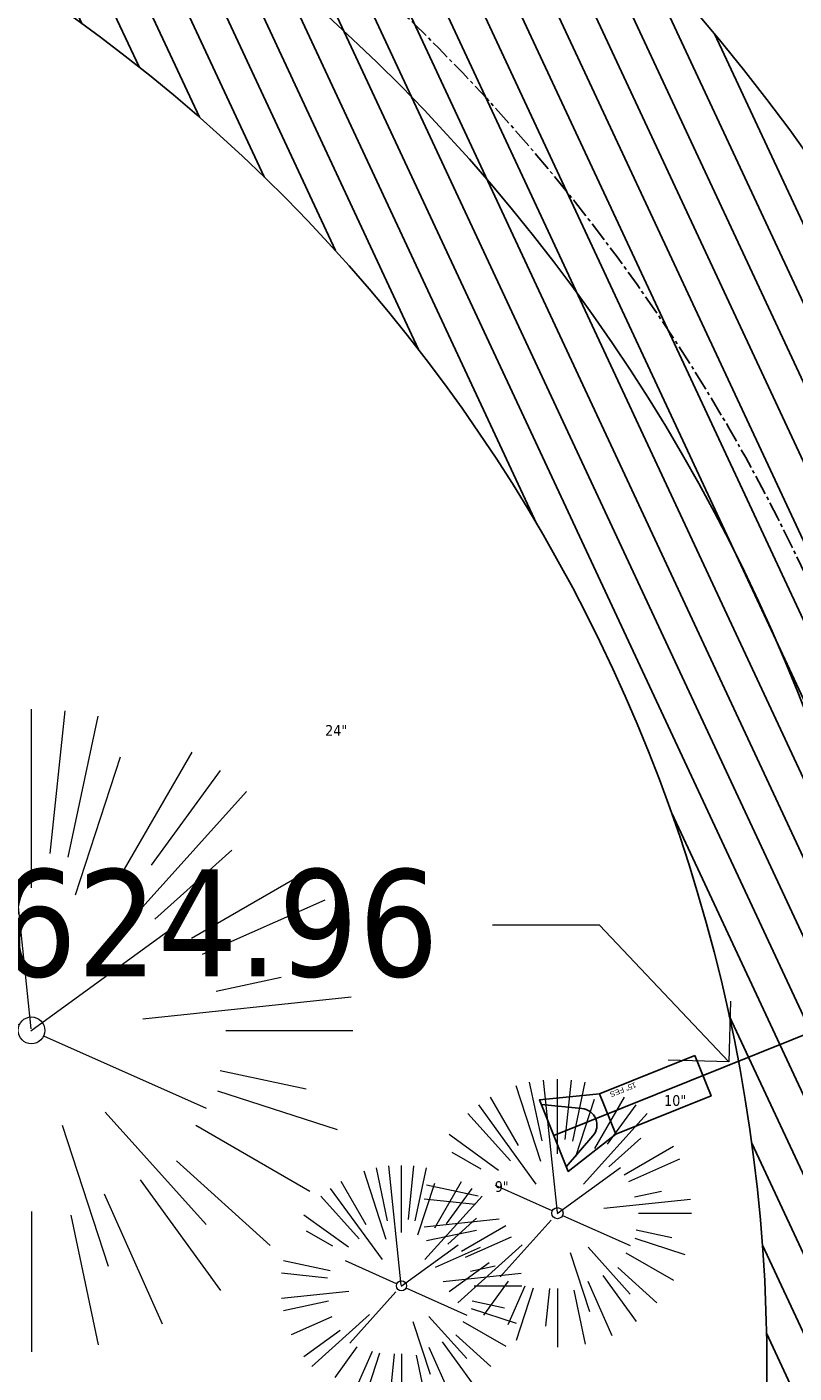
# Model space of a CAD drawing. Header units: feet. Extents: x 1133447 to 1140710, y 647622 to 649877.
# Tile 78 of 84: x 1135071 to 1135100, y 649125 to 649175. Entities that reach past the tile are written whole.
import ezdxf
from ezdxf import colors
from ezdxf.entities.mleader import LeaderData, LeaderLine
from ezdxf.lldxf.tags import DXFTag
from ezdxf.math import Vec2, Vec3

# ---------------------------------------------------------------- set-up
doc = ezdxf.new("R2010")
doc.units = ezdxf.units.FT
doc.header["$MEASUREMENT"] = 0
doc.linetypes.add('CENTER2', pattern=[1.125, 0.75, -0.125, 0.125, -0.125])
for name, color, linetype in [('C-PRKG-ASPH', 8, 'Continuous'), ('C-ROAD-ASPHALT', 1, 'Continuous'), ('C-ROAD-CNTR', 1, 'CENTER2'), ('C-UTIL-STRM-PIPE', 210, 'Continuous'), ('C-UTIL-STRM-STRC', 210, 'Continuous'), ('C-UTIL-WATER-MEP', 7, 'WATER (.5x)'), ('G-XREF', 7, 'Continuous')]:
    doc.layers.add(name, color=color, linetype=linetype)
doc.layers.add('V-ANNO-TEXT', color=7, linetype='Continuous', lineweight=13, plot=False)
doc.layers.add('V-SITE-VEGE', color=8, linetype='Continuous', lineweight=18)
doc.layers.add('V-SITE-VEGE-TEXT', color=8, linetype='Continuous', lineweight=18)
doc.styles.add('SEI-Dim & Leader', font='tahoma.ttf')
doc.styles.get("Standard").update_dxf_attribs({"font": 'arial.ttf'})
tags = doc.linetypes.add('WATER (.5x)', pattern='A,0.75,-0.2,["W",Standard,S=0.08,R=0,X=-0.1,Y=-0.04],-0.05', length=1).pattern_tags.tags
tags[6] = DXFTag(74, 10)

# ---------------------------------------------------------------- blocks, each defined once
blk = doc.blocks.new('_Open90')
at = {"color": 0, "linetype": 'ByBlock', "lineweight": -2}
for p, q in [((-0.5, 0.5), (0, 0)), ((0, 0), (-1, 0)), ((0, 0), (-0.5, -0.5))]:
    blk.add_line(p, q, dxfattribs=at)
blk = doc.blocks.new('V-SITE-VEGE-Coniferious Tree 2')
at = {"color": 0, "linetype": 'ByBlock'}
for p, q in [((-0.0574950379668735, 0.2703678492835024), (-0.1039851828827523, 0.4890788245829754)), ((-0.0003172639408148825, 0.0025937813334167), (-0.05229705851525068, 0.4972664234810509)), ((-3.601054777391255e-05, 0.2219193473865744), (-3.601054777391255e-05, 0.5000060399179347)), ((0.02890183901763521, 0.2753366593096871), (0.05222503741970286, 0.4972664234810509)), ((0.0571938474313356, 0.2692740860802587), (0.1039131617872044, 0.4890788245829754)), ((-0.06264093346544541, 0.1926377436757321), (-0.1545378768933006, 0.4755369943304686)), ((-0.1460065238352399, 0.2528363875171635), (-0.2500390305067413, 0.4330260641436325)), ((0.06850648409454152, 0.2109817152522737), (0.1382469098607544, 0.425630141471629)), ((0.139142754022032, 0.2410654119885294), (0.2499670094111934, 0.4330260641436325)), ((-0.07913071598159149, 0.1088658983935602), (-0.2939353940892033, 0.4045257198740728)), ((0.1868724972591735, 0.2572635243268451), (0.2938633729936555, 0.4045257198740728)), ((-0.1756943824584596, 0.1950752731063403), (-0.3346129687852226, 0.3715878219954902)), ((0.09777767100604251, 0.108636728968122), (0.3345409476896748, 0.3715878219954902)), ((-0.2201011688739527, 0.1598873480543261), (-0.4045617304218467, 0.2938993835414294)), ((0.1919663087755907, 0.1728666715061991), (0.3115823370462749, 0.2805763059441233)), ((0.2487690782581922, 0.143647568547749), (0.4329900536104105, 0.2500030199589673)), ((-0.2844040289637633, 0.1641894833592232), (-0.393144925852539, 0.2269610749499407)), ((0.2658942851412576, 0.1183972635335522), (0.4567507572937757, 0.2033670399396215)), ((-0.0009318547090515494, -0.0006770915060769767), (0.2349564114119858, 0.1707208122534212)), ((-0.2961437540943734, 0.06292784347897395), (-0.4891148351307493, 0.1039491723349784)), ((-0.01992166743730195, 0.008854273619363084), (-0.2318825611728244, 0.1032199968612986)), ((0.2872695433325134, 0.06106323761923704), (0.3884790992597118, 0.08257391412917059)), ((-0.3060292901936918, 0.03215663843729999), (-0.4973024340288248, 0.05226104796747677)), ((0.173080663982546, 0.01818771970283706), (0.497230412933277, 0.05226104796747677)), ((0.3024988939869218, 0), (0.4999700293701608, 0)), ((0.01849546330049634, -0.008260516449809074), (0.2719985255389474, -0.1211160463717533)), ((-0.2182782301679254, -0.02292736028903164), (-0.4973024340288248, -0.05226104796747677)), ((-0.02300503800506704, -0.02554197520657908), (-0.2137781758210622, -0.2373882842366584)), ((0.2936342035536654, -0.06241742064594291), (0.4274066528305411, -0.09084484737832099)), ((-0.302185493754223, -0.0642195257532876), (-0.4891148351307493, -0.1039491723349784)), ((0.2891445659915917, -0.09395946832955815), (0.4755009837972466, -0.1545018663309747)), ((-0.1320480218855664, -0.1188660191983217), (-0.3716238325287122, -0.3345769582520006)), ((-0.2881436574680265, -0.1282723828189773), (-0.4568227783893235, -0.2033670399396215)), ((0.1143820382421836, -0.1271057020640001), (0.2718110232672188, -0.301920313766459)), ((0.04781873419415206, -0.1473038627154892), (0.1192466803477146, -0.3671294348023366)), ((0.2555295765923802, -0.1475434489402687), (0.4329900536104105, -0.2500030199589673)), ((-0.254528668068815, -0.1848980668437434), (-0.4045617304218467, -0.2938993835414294)), ((0.2253521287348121, -0.2029399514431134), (0.3715518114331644, -0.3345769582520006)), ((0.1688618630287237, -0.2324611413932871), (0.2938633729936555, -0.4045257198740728)), ((-0.1842986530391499, -0.2536176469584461), (-0.2766747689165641, -0.3807650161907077)), ((0.1131111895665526, -0.2541280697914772), (0.2033310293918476, -0.4567867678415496)), ((-0.1213812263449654, -0.2725449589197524), (-0.1855903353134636, -0.4167758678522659)), ((-0.09098502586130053, -0.2799408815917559), (-0.1545378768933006, -0.4755369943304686)), ((-0.02966136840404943, -0.2817638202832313), (-0.04434904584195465, -0.4216092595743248)), ((-3.601054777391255e-05, -0.2817638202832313), (-3.601054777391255e-05, -0.5000060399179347)), ((0.06104806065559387, -0.2873055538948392), (0.1039131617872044, -0.4890788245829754))]:
    blk.add_line(p, q, dxfattribs=at)
blk.add_circle((-3.601054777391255e-05, 0), 0.02083358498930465)
blk = doc.blocks.new('*U1510')
at = {"flags": 128}
blk.add_lwpolyline([(1.496875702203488, 5.866815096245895), (3.003282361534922, 5.257418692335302), (1.566981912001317, 1.706934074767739), (0.06057525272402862, 2.316330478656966)], close=True, dxfattribs=at)
blk.add_lwpolyline([(1.566981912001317, 1.706934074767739), (1.332590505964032, -0.5390814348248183), (-1.332590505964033, 0.5390814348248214), (0.06057525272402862, 2.316330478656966)], dxfattribs=at)
blk.add_lwpolyline([(-1.158774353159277, 0.4687664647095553), (-0.01010727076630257, 1.456048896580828, -0.609256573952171), (1.019639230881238, 1.039478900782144), (1.158774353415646, -0.4687664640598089)], format="xyb", dxfattribs=at)
at = {"layer": 'Defpoints'}
blk.add_text('15" FES', height=0.2, rotation=247.9487491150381, dxfattribs=at).set_placement((0.6594073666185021, 3.568069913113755))
blk = doc.blocks.new('C_PBASE-PACTOLA_02403811')
at = {"layer": 'C-ROAD-ASPHALT'}
blk.add_lwpolyline([(1134969.657277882, 648753.0477392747), (1135036.873309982, 648902.1641641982, 0.009218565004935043), (1135044.254367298, 648919.3790657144), (1135101.509820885, 649060.0203951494, 0.04927264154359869), (1135107.544114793, 649080.3791714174), (1135113.245677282, 649110.0761826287, 0.3025232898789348), (1135079.742163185, 649189.7952543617), (1135017.583038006, 649231.0012923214, 0.03670103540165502), (1134952.658282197, 649267.4907225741), (1134930.361796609, 649277.95101182, 0.265468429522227), (1134828.518541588, 649269.7547374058), (1134807.494103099, 649255.3935736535, 0.04164346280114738), (1134780.654611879, 649233.5777859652), (1134706.829601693, 649162.5981949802, 0.05765878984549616)], format="xyb", dxfattribs=at)
blk.add_lwpolyline([(1134609.502741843, 649004.1715281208, -0.08481675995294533), (1134717.918854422, 649151.0643979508), (1134791.743864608, 649222.0439889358, -0.04164346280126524), (1134816.518779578, 649242.1816391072), (1134837.543218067, 649256.5428028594, -0.2654684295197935), (1134923.566161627, 649263.4658695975), (1134945.862647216, 649253.0055803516, -0.03670103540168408), (1135008.742528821, 649217.6654234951), (1135070.901654, 649176.4593855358, -0.3025232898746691), (1135097.532652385, 649113.0929439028), (1135091.831089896, 649083.3959326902, -0.0492726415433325), (1135086.690765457, 649066.0532714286), (1135029.43531187, 648925.4119419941, -0.009218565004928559), (1135022.286728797, 648908.7392420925), (1134970.105907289, 648792.9779079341, 0.09466954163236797), (1134957.786175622, 648834.7349342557), (1134921.92741579, 648904.3472810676, 0.300313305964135), (1134722.086161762, 649016.5601342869), (1134632.500993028, 649010.1122188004, 0.09071439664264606)], format="xyb", close=True, dxfattribs=at)
at = {"layer": 'C-ROAD-CNTR', "flags": 128}
blk.add_lwpolyline([(1134682.815781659, 648422.2458494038), (1134669.21986276, 648425.8462855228, -0.1774687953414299), (1134620.150062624, 648460.1534391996), (1134616.502637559, 648465.3792168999, -0.1042089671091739), (1134576.197064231, 648560.2628234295), (1134558.554057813, 648650.0509356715, -0.01381007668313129), (1134553.979962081, 648677.2843639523), (1134544.902369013, 648742.2703875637, -0.09433329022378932), (1134550.434197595, 648854.3354307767), (1134558.997505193, 648889.7214101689, -0.1428635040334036), (1134712.374228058, 649156.8312964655), (1134786.199238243, 649227.8108874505, -0.04164346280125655), (1134812.006441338, 649248.7876063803), (1134833.030879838, 649263.1487701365, -0.2654684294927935), (1134926.96397912, 649270.7084407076), (1134949.260464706, 649260.2481514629, -0.03670103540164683), (1135013.162783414, 649224.3333579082), (1135075.321908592, 649183.1273199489, -0.3025232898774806), (1135105.389164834, 649111.5845632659), (1135099.687602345, 649081.8875520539, -0.04927264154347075), (1135094.100293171, 649063.036833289), (1135036.844839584, 648922.3955038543, -0.009218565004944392), (1135029.58001939, 648905.4517031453), (1134962.363987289, 648756.3352782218, -0.01915469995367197), (1134945.301367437, 648722.0511597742), (1134909.791676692, 648657.06607992, -0.111236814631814), (1134866.238656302, 648607.5744966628), (1134762.181369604, 648532.0907847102, 0.3229446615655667), (1134716.395894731, 648393.2215671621), (1134719.721086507, 648382.7059234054, -0.1714240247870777), (1134715.287797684, 648249.5554414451), (1134707.163513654, 648228.7837741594, -0.02272318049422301), (1134688.713657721, 648187.2766264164, 0.05045028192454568), (1134653.344169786, 648094.1277041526)], format="xyb", dxfattribs=at)
at = {"layer": 'C-UTIL-STRM-PIPE', "flags": 128}
blk.add_lwpolyline([(1135121.227039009, 649145.7032626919), (1135090.690685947, 649133.42446012)], dxfattribs=at)
at = {"layer": 'C-UTIL-WATER-MEP', "flags": 128}
blk.add_lwpolyline([(1134713.292159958, 648416.2441137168), (1134669.731849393, 648427.7796426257, -0.1774687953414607), (1134621.79009064, 648461.2981261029), (1134618.142665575, 648466.5239038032, -0.1042089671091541), (1134578.159536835, 648560.6484414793), (1134560.516530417, 648650.4365537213, -0.01381007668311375), (1134555.960731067, 648677.5610482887), (1134546.883138, 648742.5470719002, -0.09433329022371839), (1134552.378087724, 648853.8650148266), (1134560.941395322, 648889.2509942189, -0.1428635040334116), (1134713.760384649, 649155.3895718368), (1134787.585394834, 649226.3691628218, -0.04164346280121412), (1134813.134525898, 649247.1361145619), (1134834.158964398, 649261.4972783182, -0.2654684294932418), (1134926.114524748, 649268.8977979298), (1134948.411010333, 649258.437508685, -0.03670103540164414), (1135012.057719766, 649222.6663743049), (1135074.216844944, 649181.4603363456, -0.302523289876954), (1135103.425036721, 649111.961658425), (1135097.723474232, 649082.264647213, -0.04927264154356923), (1135092.247911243, 649063.7909428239), (1135034.992457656, 648923.1496133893, -0.009218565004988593), (1135027.756696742, 648906.273587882), (1134960.540664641, 648757.1571629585, -0.01915469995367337), (1134943.546295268, 648723.0101809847), (1134908.036604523, 648658.0251011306, -0.1112368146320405), (1134865.064291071, 648609.1934056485), (1134761.007004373, 648533.7096936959, 0.1574684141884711), (1134714.965670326, 648470.6755079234, 0.1574684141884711)], format="xyb", dxfattribs=at)
at = {"layer": 'C-UTIL-STRM-STRC', "color": 221, "linetype": 'Continuous', "lineweight": -3, "rotation": 313.9304044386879}
blk.add_blockref('*U1510', (1135090.690685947, 649133.42446012, 4625.597600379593), dxfattribs=at)
blk = doc.blocks.new('C_PHTCH-PACTOLA_02403811')
at = {"layer": 'C-PRKG-ASPH'}
h = blk.add_hatch(dxfattribs=at)
h.set_pattern_fill('ANSI31', color=256, scale=10, angle=70)
h.set_pattern_definition([(115, (0, 0), (-1.132884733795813, -0.5282728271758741), [])])
edge = h.paths.add_edge_path(flags=16)
edge.add_arc((1135093.567290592, 648760.3570235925), 541.9999999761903, 143.5703577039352, 153.2664360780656, ccw=False)
edge.add_arc((1135093.567290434, 648760.3570237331), 541.9999997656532, 133.8742793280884, 143.5703577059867, ccw=False)
edge.add_line((1134717.918854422, 649151.0643979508), (1134791.743864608, 649222.0439889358))
edge.add_arc((1134924.814897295, 649083.6384245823), 191.9999999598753, 124.33581191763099, 133.8742793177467, ccw=False)
edge.add_line((1134816.518779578, 649242.1816391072), (1134837.543218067, 649256.5428028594))
edge.add_arc((1134886.614896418, 649184.7029087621), 87.00000000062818, 64.86660358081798, 124.33581191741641, ccw=False)
edge.add_line((1134923.566161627, 649263.4658695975), (1134945.862647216, 649253.0055803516))
edge.add_arc((1134736.896871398, 648807.5874571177), 491.9999999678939, 56.45911934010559, 64.86660355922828, ccw=False)
edge.add_line((1135008.742528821, 649217.6654234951), (1135070.901654, 649176.4593855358))
edge.add_arc((1135036.644680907, 649124.7828938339), 62.00000000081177, -10.868034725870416, 56.45911933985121, ccw=False)
edge.add_line((1135097.532652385, 649113.0929439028), (1135091.831089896, 649083.3959326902))
edge.add_arc((1135001.481196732, 649100.7423100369), 92.00000001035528, 337.8486329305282, 349.13196525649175, ccw=False)
edge.add_line((1135086.690765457, 649066.0532714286), (1135029.43531187, 648925.4119419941))
edge.add_arc((1134573.749357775, 649110.9228871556), 491.9999995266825, 335.73595333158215, 337.84863296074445, ccw=False)
edge.add_line((1135022.286728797, 648908.7392420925), (1134970.105907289, 648792.9779079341))
edge.add_line((1134970.105907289, 648792.9779079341), (1134955.070696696, 648759.622817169))
edge.add_arc((1134506.533324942, 648961.8064625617), 492.0000003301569, 331.3465562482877, 335.7359533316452, ccw=False)
edge.add_line((1134938.281078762, 648725.8872446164), (1134902.771388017, 648660.9021647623))
edge.add_arc((1134778.161263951, 648728.9926705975), 142.0000000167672, 305.95733191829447, 331.34655630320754, ccw=False)
edge.add_line((1134861.541195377, 648614.0501326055), (1134757.483908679, 648538.5664206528))
edge.add_arc((1134835.579196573, 648430.9089730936), 133.0000000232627, 125.9573319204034, 166.4171722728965)
edge.add_arc((1134672.277915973, 648470.363906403), 35.00000000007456, 244.10855969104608, 346.41717227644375, ccw=False)
edge.add_arc((1134691.461854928, 648509.9128519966), 78.95614352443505, 214.9055155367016, 244.1168481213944, ccw=False)
edge.add_line((1134626.710174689, 648464.732186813), (1134623.062749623, 648469.9579645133))
edge.add_arc((1134821.506139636, 648608.4650796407), 241.9999999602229, 191.1167612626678, 214.9138039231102, ccw=False)
edge.add_line((1134584.046954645, 648561.8052956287), (1134566.403948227, 648651.5934078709))
edge.add_arc((1135049.172208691, 648746.4554480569), 491.9999999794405, 187.9519260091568, 191.1167612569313, ccw=False)
edge.add_line((1134561.903038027, 648678.391101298), (1134552.825444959, 648743.3771249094))
edge.add_arc((1134842.017716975, 648783.7730382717), 292.0000000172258, 166.3961174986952, 187.9519260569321, ccw=False)
edge.add_line((1134558.209758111, 648852.4537669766), (1134566.77306571, 648887.8397463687))
edge.add_arc((1135093.567290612, 648760.357023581), 542.0000000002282, 158.0478401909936, 166.396117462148, ccw=False)
edge.add_arc((1135093.567290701, 648760.357023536), 542.0000000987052, 153.2664360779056, 158.0478401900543, ccw=False)
edge = h.paths.add_edge_path()
edge.add_line((1134664.934415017, 648091.0186503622), (1134641.753924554, 648097.236757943))
edge.add_arc((1135131.441785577, 647965.8792352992), 506.9999999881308, 154.1154939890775, 164.9840567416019, ccw=False)
edge.add_arc((1135131.44177555, 647965.8792402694), 506.9999887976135, 153.4314984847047, 154.115493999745, ccw=False)
edge.add_arc((1134241.513528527, 648410.9103548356), 488.0000000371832, 333.4314984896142, 338.6383717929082)
edge.add_line((1134695.987914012, 648233.1548120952), (1134704.112198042, 648253.9264793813))
edge.add_arc((1134529.027803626, 648322.4060737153), 188.0000000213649, 338.6383717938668, 377.1954705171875)
edge.add_arc((1134651.306425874, 648360.2470375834), 60.00000000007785, 17.1954705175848, 74.97265706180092)
edge.add_line((1134666.863224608, 648418.1951696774), (1134661.500576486, 648419.8056636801))
edge.add_arc((1134691.489318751, 648509.9450223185), 94.99699278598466, 223.9418846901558, 251.5980721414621, ccw=False)
edge.add_arc((1134691.535842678, 648509.9839590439), 95.05751145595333, 214.9165962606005, 223.9393241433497, ccw=False)
edge.add_line((1134613.590003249, 648455.5746160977), (1134609.942525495, 648460.8004692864))
edge.add_arc((1134821.506139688, 648608.4650796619), 258.0000000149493, 191.1167612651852, 214.9138039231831, ccw=False)
edge.add_line((1134568.347173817, 648558.7203512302), (1134550.704167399, 648648.5084634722))
edge.add_arc((1135049.172208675, 648746.4554480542), 507.9999999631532, 187.9519260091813, 191.1167612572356, ccw=False)
edge.add_line((1134546.056886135, 648676.177626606), (1134536.979293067, 648741.163650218))
edge.add_arc((1134842.01771694, 648783.7730382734), 307.9999999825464, 166.3961174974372, 187.9519260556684, ccw=False)
edge.add_line((1134542.658637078, 648856.2170945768), (1134551.221944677, 648891.6030739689))
edge.add_arc((1135093.567290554, 648760.3570237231), 557.9999999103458, 163.9213237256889, 166.3961174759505, ccw=False)
edge.add_arc((1134538.177323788, 648920.4382053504), 19.99999999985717, 343.9213237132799, 402.7699397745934)
edge.add_line((1134552.859048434, 648934.0193305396), (1134533.446357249, 648955.005204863))
edge.add_arc((1135093.567290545, 648760.3570234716), 592.9783928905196, 146.0187423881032, 160.8370986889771, ccw=False)
edge.add_line((1134601.857481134, 649091.7855040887), (1134616.582948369, 649064.0343807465))
edge.add_arc((1134620.999668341, 649066.3780071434), 5.000000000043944, 207.9515834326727, 327.0740857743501)
edge.add_arc((1135093.567290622, 648760.3570235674), 558.0000000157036, 133.8742793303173, 147.0740857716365, ccw=False)
edge.add_line((1134706.829601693, 649162.5981949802), (1134780.654611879, 649233.5777859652))
edge.add_arc((1134924.814897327, 649083.6384245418), 208.0000000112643, 124.3358119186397, 133.8742793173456, ccw=False)
edge.add_line((1134807.494103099, 649255.3935736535), (1134828.518541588, 649269.7547374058))
edge.add_arc((1134886.614896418, 649184.7029087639), 102.9999999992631, 64.86660357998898, 124.33581191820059, ccw=False)
edge.add_line((1134930.361796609, 649277.9510118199), (1134952.658282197, 649267.4907225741))
edge.add_arc((1134736.896871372, 648807.5874570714), 508.0000000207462, 56.4591193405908, 64.86660355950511, ccw=False)
edge.add_line((1135017.583038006, 649231.0012923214), (1135079.742163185, 649189.7952543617))
edge.add_arc((1135036.644680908, 649124.782893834), 77.99999999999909, -10.868034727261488, 56.45911934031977, ccw=False)
edge.add_line((1135113.245677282, 649110.0761826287), (1135107.544114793, 649080.3791714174))
edge.add_arc((1135001.481196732, 649100.7423100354), 108.0000000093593, 337.84863293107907, 349.131965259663, ccw=False)
edge.add_line((1135101.509820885, 649060.0203951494), (1135044.254367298, 648919.3790657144))
edge.add_arc((1134573.749357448, 649110.9228872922), 507.9999998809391, 335.7359533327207, 337.84863295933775, ccw=False)
edge.add_line((1135036.873309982, 648902.1641641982), (1134969.657277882, 648753.0477392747))
edge.add_arc((1134506.53332524, 648961.8064624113), 507.9999999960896, 331.346556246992, 335.73595333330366, ccw=False)
edge.add_line((1134952.321656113, 648718.215074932), (1134916.811965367, 648653.2299950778))
edge.add_arc((1134778.161263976, 648728.9926705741), 157.9999999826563, 305.9573319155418, 331.3465563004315, ccw=False)
edge.add_line((1134870.936117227, 648601.0988607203), (1134766.878830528, 648525.6151487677))
edge.add_arc((1134835.579196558, 648430.9089731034), 117.0000000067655, 125.9573319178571, 162.264860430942)
edge.add_arc((1134752.713885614, 648457.4106757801), 29.99999999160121, 162.264860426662, 196.8024120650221)
edge.add_arc((1134835.579196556, 648430.9089731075), 113.0000000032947, 170.9217318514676, 197.5476736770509)
edge.add_line((1134727.837491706, 648396.8395581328), (1134731.162683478, 648386.3239143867))
edge.add_arc((1134529.027802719, 648322.4060734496), 212.0000009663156, 11.340079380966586, 17.54767372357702, ccw=False)
edge.add_arc((1134529.055568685, 648322.403813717), 211.9732215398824, -20.64909134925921, 11.342153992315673, ccw=False)
edge.add_arc((1134759.869013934, 648235.3149369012), 34.72371615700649, 159.1871917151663, 239.4135572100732)
edge.add_line((1134742.200276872, 648205.422593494), (1134709.513, 648185.696))
edge.add_line((1134709.513, 648185.696), (1134698.996135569, 648181.0065459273))
edge.add_arc((1135131.441785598, 647965.8792352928), 483.0000000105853, 153.5511843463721, 164.9840567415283)
blk = doc.blocks.new('C_XBASE-PACTOLA_02403811')
at = {"layer": 'V-SITE-VEGE', "xscale": 23.99971008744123, "yscale": 23.99971008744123, "zscale": 23.99971008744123, "rotation": 8.537736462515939e-07}
blk.add_blockref('V-SITE-VEGE-Coniferious Tree 2', (1135071.187, 649137.355), dxfattribs=at)
at = {"layer": 'V-SITE-VEGE'}
for p, xscale, yscale, zscale in [((1135090.826, 649130.529), 9.999879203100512, 9.999879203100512, 9.999879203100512), ((1135084.999, 649127.815), 8.999891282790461, 8.999891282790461, 8.999891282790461)]:
    blk.add_blockref('V-SITE-VEGE-Coniferious Tree 2', p, dxfattribs=dict(at, xscale=xscale, yscale=yscale, zscale=zscale))
at = {"layer": 'V-SITE-VEGE-TEXT', "char_height": 0.4, "attachment_point": 7, "style": 'SEI-Dim & Leader'}
for s, insert in [('24"', (1135082.154125, 649148.355)), ('10"', (1135094.812302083, 649134.529)), ('9"', (1135088.486671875, 649131.315))]:
    blk.add_mtext(s, dxfattribs=dict(at, insert=insert))
at = {"layer": 'V-ANNO-TEXT'}
ml = blk.add_multileader_mtext('Standard', dxfattribs=at)
ml.set_content('Inv. - 4624.96', color=256, style='SEI-Dim & Leader')
ml.set_leader_properties(color=256, linetype='ByLayer', lineweight=-1)
ml.set_arrow_properties(name='OPEN90')
ml.build(insert=Vec2(0, 0))
ml.multileader.update_dxf_attribs({"text_left_attachment_type": 2, "text_right_attachment_type": 2, "dogleg_length": 0.1, "arrow_head_size": 3.2, "scale": 40})
ctx = ml.context
ctx.base_point, ctx.scale, ctx.arrow_head_size, ctx.plane_origin = Vec3(1135050.178595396, 649141.2882645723), 40, 3.2, Vec3(1135097.224, 649136.181)
ctx.left_attachment, ctx.right_attachment, ctx.text_align_type = 2, 2, 2
notes = []
notes.append((ctx, [(0, (1, 1, 0), (1135092.397534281, 649141.2882645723), (-1, 0), 4, [(0, [(1135097.224, 649136.181)], 0, [])])]))
ctx.mtext.insert, ctx.mtext.alignment, ctx.mtext.flow_direction = Vec3(1135086.397534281, 649143.3715419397), 3, 5
for ctx, leaders in notes:
    for number, flags, end, landing, length, lines in leaders:
        leader = LeaderData()
        leader.index, (leader.has_last_leader_line, leader.has_dogleg_vector, leader.attachment_direction) = number, flags
        leader.last_leader_point, leader.dogleg_vector, leader.dogleg_length = Vec3(end), Vec3(landing), length
        for number, points, colour, breaks in lines:
            line = LeaderLine()
            line.index, line.vertices, line.color, line.breaks = number, Vec3.list(points), colors.encode_raw_color(colour), breaks
            leader.lines.append(line)
        ctx.leaders.append(leader)

msp = doc.modelspace()

# ---------------------------------------------------------------- block references
at = {"layer": 'G-XREF'}
msp.add_blockref('C_XBASE-PACTOLA_02403811', (0, 0), dxfattribs=at)

# ---------------------------------------------------------------- next in the draw order: block references
for name in ['C_PBASE-PACTOLA_02403811', 'C_PHTCH-PACTOLA_02403811']:
    msp.add_blockref(name, (0, 0), dxfattribs=at)

doc.saveas('drawing.dxf')
